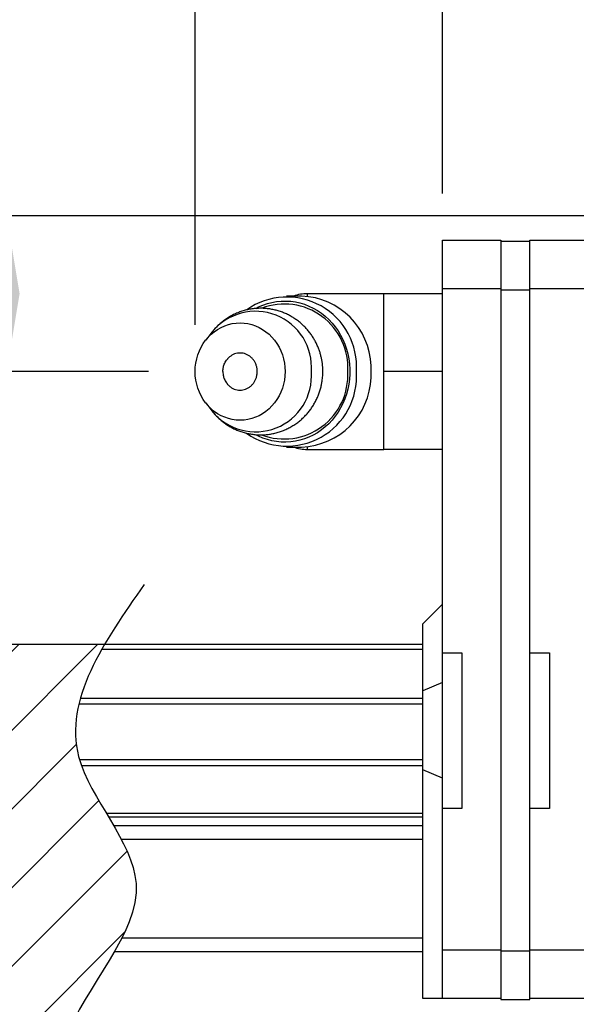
# Model space of a CAD drawing. Header units: millimetres. Extents: x 890 to 1299, y -232 to -73.
# Tile 4 of 53: x 1088 to 1116, y -203 to -152. Entities that reach past the tile are written whole.
import ezdxf

# ---------------------------------------------------------------- set-up
doc = ezdxf.new("R2010")
doc.units = ezdxf.units.MM
doc.layers.get('0').update_dxf_attribs({"linetype": 'CONTINUOUS'})
doc.layers.get('DEFPOINTS').update_dxf_attribs({"linetype": 'CONTINUOUS'})
for name, color, linetype in [('2', 7, 'CONTINUOUS'), ('DIM', 4, 'CONTINUOUS'), ('OUT', 3, 'CONTINUOUS')]:
    doc.layers.add(name, color=color, linetype=linetype)
doc.styles.add('DIM-7', font='SIMPLEX.shx', dxfattribs={"width": 0.7, "bigfont": 'chineset.shx'})
doc.dimstyles.new('CNS', dxfattribs={"dimscale": 1.6, "dimtxt": 3.5, "dimasz": 2.5, "dimexe": 1, "dimexo": 1.5, "dimgap": 0.09, "dimtad": 0, "dimdsep": 46, "dimtxsty": 'DIM-7', "dimcen": 0.09, "dimclrd": 4, "dimclre": 4, "dimclrt": 1, "dimadec": 0, "dimazin": 0, "dimtfac": 1, "dimtix": 1, "dimtmove": 0, "dimatfit": 3, "dimfxl": 1, "dimtvp": 0.971429, "dimtolj": 1, "dimarcsym": 0})

# ---------------------------------------------------------------- blocks, each defined once
blk = doc.blocks.new('*D59')
at = {"color": 7, "lineweight": -2, "transparency": 16777216}
for p, q in [((1126.584, -162.575), (1085.501, -162.575)), ((1087.101, -166.574), (1087.101, -162.574)), ((1087.101, -170.574), (1087.101, -162.575)), ((1087.101, -166.575), (1087.101, -170.575)), ((1094.385, -170.574), (1085.501, -170.574))]:
    blk.add_line(p, q, dxfattribs=at)
at = {"color": 7, "transparency": 16777216}
for points in [[(1086.434, -166.575), (1087.768, -166.575), (1087.101, -162.575)], [(1086.434, -166.574), (1087.768, -166.574), (1087.101, -170.574)]]:
    blk.add_solid(points, dxfattribs=at)
at = {"layer": 'DEFPOINTS', "color": 0, "transparency": 16777216}
for p in [(1087.101, -162.575), (1128.984, -162.575), (1096.785, -170.574)]:
    blk.add_point(p, dxfattribs=at)
at = {"color": 7, "transparency": 16777216, "insert": (1081.661, -166.575), "char_height": 5.6, "attachment_point": 5, "rotation": 90, "style": 'DIM-7'}
blk.add_mtext('\\A1;8', dxfattribs=at)
blk = doc.blocks.new('*D60')
at = {"color": 7, "lineweight": -2, "transparency": 16777216}
for p, q in [((1096.785, -168.174), (1096.785, -111.997)), ((1109.484, -161.424), (1109.484, -111.997)), ((1100.785, -113.597), (1105.484, -113.597))]:
    blk.add_line(p, q, dxfattribs=at)
at = {"color": 7, "transparency": 16777216}
for points in [[(1100.785, -112.93), (1100.785, -114.264), (1096.785, -113.597)], [(1105.484, -112.93), (1105.484, -114.264), (1109.484, -113.597)]]:
    blk.add_solid(points, dxfattribs=at)
at = {"layer": 'DEFPOINTS', "color": 0, "transparency": 16777216}
for p in [(1109.484, -113.597), (1109.484, -163.824), (1096.785, -170.574)]:
    blk.add_point(p, dxfattribs=at)
at = {"color": 7, "transparency": 16777216, "insert": (1103.134, -105.308), "char_height": 5.6, "attachment_point": 5, "style": 'DIM-7'}
blk.add_mtext('\\A1;(14)', dxfattribs=at)
blk = doc.blocks.new('*D63')
at = {"color": 7, "lineweight": -2, "transparency": 16777216}
for p, q in [((1109.484, -161.424), (1109.484, -111.997)), ((1271.484, -161.424), (1271.484, -111.997)), ((1113.484, -113.597), (1267.484, -113.597))]:
    blk.add_line(p, q, dxfattribs=at)
at = {"color": 7, "transparency": 16777216}
for points in [[(1113.484, -112.93), (1113.484, -114.264), (1109.484, -113.597)], [(1267.484, -112.93), (1267.484, -114.264), (1271.484, -113.597)]]:
    blk.add_solid(points, dxfattribs=at)
at = {"layer": 'DEFPOINTS', "color": 0, "transparency": 16777216}
for p in [(1271.484, -113.597), (1109.484, -163.824), (1271.484, -163.824)]:
    blk.add_point(p, dxfattribs=at)
at = {"color": 7, "transparency": 16777216, "insert": (1190.484, -108.157), "char_height": 5.6, "attachment_point": 5, "style": 'DIM-7'}
blk.add_mtext('\\A1;162', dxfattribs=at)

msp = doc.modelspace()

# ---------------------------------------------------------------- hatches: boundary and pattern name
at = {"layer": 'DIM'}
h = msp.add_hatch(dxfattribs=at)
h.set_pattern_fill('ANSI31', scale=0.9)
h.set_pattern_definition([(45, (884.2826, -347.6325), (-2.020558, 2.020558), [])])
h.paths.add_polyline_path([(1062.014, -196.575), (1062.014, -184.575), (1044.014, -184.575), (1044.014, -210.575), (1064.514, -210.575), (1064.514, -196.575)])
edge = h.paths.add_edge_path()
edge.add_line((1076.014, -196.575), (1073.514, -196.575))
edge.add_line((1073.514, -196.575), (1073.514, -210.575))
edge.add_line((1073.514, -210.575), (1090.615, -210.575))
edge.add_spline(control_points=[(1090.615, -210.575), (1089.863, -208.64), (1089.096, -203.937), (1096.291, -197.354), (1089.473, -190.668), (1091.011, -186.512), (1092.144, -184.575)], knot_values=[3.263939, 3.263939, 3.263939, 3.263939, 9.278709, 18.036448, 25.192288, 31.38309, 31.38309, 31.38309, 31.38309], degree=3, periodic=0)
edge.add_line((1092.144, -184.575), (1076.014, -184.575))
edge.add_line((1076.014, -184.575), (1076.014, -196.575))

# ---------------------------------------------------------------- linework, layer by layer
at = {"layer": '2', "color": 7, "linetype": 'Continuous'}
for p, q in [((1110.484, -163.824), (1112.484, -163.824)), ((1112.484, -163.824), (1112.484, -202.824)), ((1112.484, -163.874), (1113.984, -163.874)), ((1112.484, -166.374), (1113.984, -166.374)), ((1112.484, -200.324), (1113.984, -200.324)), ((1112.484, -202.824), (1113.984, -202.824))]:
    msp.add_line(p, q, dxfattribs=at)
at = {"layer": 'OUT', "color": 7}
for p, q in [((1109.484, -163.824), (1110.484, -163.824)), ((1109.484, -166.324), (1109.484, -163.824)), ((1113.984, -163.824), (1114.984, -163.824)), ((1113.984, -166.324), (1113.984, -163.824)), ((1114.984, -163.824), (1116.984, -163.824)), ((1109.484, -185.025), (1109.484, -166.324)), ((1110.484, -166.324), (1109.484, -166.324)), ((1112.484, -166.324), (1110.484, -166.324)), ((1113.984, -185.025), (1113.984, -166.324)), ((1114.984, -166.324), (1113.984, -166.324)), ((1116.984, -166.324), (1114.984, -166.324)), ((1102.252, -166.699), (1101.486, -166.699)), ((1106.484, -166.574), (1102.542, -166.574)), ((1102.542, -166.574), (1102.542, -166.712)), ((1109.484, -166.574), (1106.484, -166.574)), ((1106.484, -168.399), (1106.484, -166.574)), ((1106.484, -170.338), (1106.484, -168.399)), ((1097.65, -168.552), (1097.331, -168.96)), ((1106.484, -172.394), (1106.484, -170.338)), ((1109.484, -170.574), (1106.484, -170.574)), ((1097.331, -172.188), (1097.65, -172.596)), ((1106.484, -174.574), (1106.484, -172.394)), ((1097.65, -172.596), (1097.644, -172.588)), ((1101.486, -174.449), (1102.252, -174.449)), ((1102.542, -174.436), (1102.542, -174.574)), ((1106.484, -174.569), (1106.484, -174.45)), ((1102.542, -174.574), (1106.484, -174.574)), ((1109.484, -174.574), (1106.484, -174.574)), ((1109.484, -182.524), (1108.484, -183.524)), ((1108.484, -202.774), (1108.484, -183.524)), ((1044.014, -184.575), (1108.484, -184.575)), ((1091.991, -184.841), (1108.484, -184.841)), ((1109.484, -193.025), (1109.484, -185.025)), ((1109.484, -185.025), (1110.484, -185.025)), ((1110.484, -185.025), (1110.484, -193.025)), ((1113.984, -193.025), (1113.984, -185.025)), ((1113.984, -185.025), (1114.984, -185.025)), ((1114.984, -185.025), (1114.984, -193.025)), ((1109.484, -186.553), (1108.484, -186.967)), ((1090.893, -187.347), (1108.484, -187.347)), ((1090.815, -187.644), (1108.484, -187.644)), ((1090.847, -190.507), (1108.484, -190.507)), ((1090.946, -190.803), (1108.484, -190.803)), ((1109.484, -191.452), (1108.484, -191.038)), ((1110.484, -193.025), (1109.484, -193.025)), ((1109.484, -200.274), (1109.484, -193.025)), ((1114.984, -193.025), (1113.984, -193.025)), ((1113.984, -200.274), (1113.984, -193.025)), ((1092.223, -193.265), (1108.484, -193.265)), ((1092.327, -193.439), (1108.484, -193.439)), ((1092.589, -193.882), (1108.484, -193.882)), ((1092.985, -194.59), (1108.484, -194.59)), ((1093.028, -199.661), (1108.484, -199.661)), ((1109.484, -202.774), (1109.484, -200.274)), ((1109.484, -200.274), (1110.484, -200.274)), ((1110.484, -200.274), (1112.484, -200.274)), ((1113.984, -202.824), (1113.984, -200.274)), ((1113.984, -200.274), (1114.984, -200.274)), ((1114.984, -200.274), (1116.984, -200.274)), ((1092.642, -200.368), (1108.484, -200.368)), ((1109.484, -202.774), (1108.484, -202.774)), ((1110.484, -202.774), (1109.484, -202.774)), ((1112.484, -202.774), (1110.484, -202.774)), ((1114.984, -202.774), (1113.984, -202.774)), ((1116.984, -202.774), (1114.984, -202.774))]:
    msp.add_line(p, q, dxfattribs=at)
at = {"layer": 'OUT', "color": 7, "flags": 128}
for points in [[(1099.897, -167.33), (1100.04, -167.257), (1100.264, -167.16), (1100.495, -167.081), (1100.73, -167.02), (1100.969, -166.978), (1101.209, -166.954), (1101.451, -166.95), (1101.693, -166.964), (1101.933, -166.997), (1102.17, -167.048), (1102.403, -167.118), (1102.63, -167.206), (1102.852, -167.312), (1103.065, -167.435), (1103.27, -167.574), (1103.465, -167.728), (1103.65, -167.898), (1103.822, -168.081), (1103.982, -168.277), (1104.128, -168.486), (1104.26, -168.705), (1104.378, -168.934), (1104.479, -169.172), (1104.565, -169.416), (1104.633, -169.667), (1104.685, -169.923), (1104.72, -170.182), (1104.738, -170.443), (1104.738, -170.705), (1104.72, -170.966), (1104.685, -171.225), (1104.633, -171.481), (1104.565, -171.731), (1104.479, -171.976), (1104.378, -172.214), (1104.26, -172.443), (1104.128, -172.662), (1103.982, -172.87), (1103.822, -173.067), (1103.65, -173.25), (1103.465, -173.42), (1103.27, -173.574), (1103.065, -173.713), (1102.852, -173.836), (1102.63, -173.941), (1102.403, -174.03), (1102.17, -174.1), (1101.933, -174.151), (1101.693, -174.184), (1101.451, -174.198), (1101.209, -174.194), (1100.969, -174.17), (1100.73, -174.128), (1100.495, -174.067), (1100.264, -173.988), (1100.04, -173.891), (1099.891, -173.815)], [(1096.785, -170.574), (1096.794, -170.356), (1096.82, -170.14), (1096.864, -169.927), (1096.924, -169.719), (1097.001, -169.517), (1097.094, -169.324), (1097.203, -169.14), (1097.325, -168.967), (1097.461, -168.806), (1097.61, -168.659), (1097.77, -168.526), (1097.94, -168.409), (1098.119, -168.308), (1098.305, -168.225), (1098.497, -168.159), (1098.694, -168.112), (1098.893, -168.083), (1099.095, -168.074), (1099.296, -168.083), (1099.496, -168.112), (1099.692, -168.159), (1099.885, -168.225), (1100.071, -168.308), (1100.25, -168.409), (1100.419, -168.526), (1100.579, -168.659), (1100.728, -168.806), (1100.864, -168.967), (1100.987, -169.14), (1101.095, -169.324), (1101.188, -169.517), (1101.265, -169.719), (1101.326, -169.927), (1101.369, -170.14), (1101.396, -170.356), (1101.404, -170.574), (1101.396, -170.792), (1101.369, -171.008), (1101.326, -171.221), (1101.265, -171.429), (1101.188, -171.63), (1101.095, -171.824), (1100.987, -172.008), (1100.864, -172.181), (1100.728, -172.342), (1100.579, -172.489), (1100.419, -172.622), (1100.25, -172.739), (1100.071, -172.84), (1099.885, -172.923), (1099.692, -172.989), (1099.496, -173.036), (1099.296, -173.064), (1099.095, -173.074), (1098.893, -173.064), (1098.694, -173.036), (1098.497, -172.989), (1098.305, -172.923), (1098.119, -172.84), (1097.94, -172.739), (1097.77, -172.622), (1097.61, -172.489), (1097.461, -172.342), (1097.325, -172.181), (1097.203, -172.008), (1097.094, -171.824), (1097.001, -171.63), (1096.924, -171.429), (1096.864, -171.221), (1096.82, -171.008), (1096.794, -170.792), (1096.785, -170.574)]]:
    msp.add_lwpolyline(points, dxfattribs=at)
at = {"layer": 'OUT', "color": 7}
for centre, radius, start, end in [((1101.497, -170.323), 3.578, 355.9815, 125.2499), ((1102.542, -168.574), 2, 90, 110.3641), ((1102.118, -170.402), 3.706, 1.947, 87.9241), ((1101.362, -170.375), 3.269, 356.5063, 110.7551), ((1099.889, -170.353), 2.874, 355.5967, 141.1812), ((1099.889, -170.795), 2.874, 218.8188, 4.4033), ((1101.497, -170.825), 3.578, 234.6787, 4.0195), ((1101.352, -170.76), 3.277, 249.445, 3.2557), ((1102.118, -170.746), 3.706, 272.0759, 358.053), ((1102.542, -172.574), 2, 249.6359, 270)]:
    msp.add_arc(centre, radius, start, end, dxfattribs=at)
for points, knots in [([(1103.345, -170.574), (1103.344, -170.495), (1103.341, -170.384), (1103.327, -170.219), (1103.309, -170.077), (1103.279, -169.91), (1103.239, -169.734), (1103.186, -169.553), (1103.12, -169.369), (1103.041, -169.184), (1102.949, -169.001), (1102.844, -168.821), (1102.726, -168.646), (1102.595, -168.477), (1102.452, -168.316), (1102.298, -168.163), (1102.132, -168.021), (1101.956, -167.889), (1101.77, -167.769), (1101.576, -167.662), (1101.373, -167.568), (1101.163, -167.489), (1100.948, -167.424), (1100.727, -167.374), (1100.502, -167.341), (1100.275, -167.324), (1100.045, -167.323), (1099.815, -167.339), (1099.586, -167.372), (1099.359, -167.422), (1099.134, -167.49), (1098.914, -167.574), (1098.699, -167.675), (1098.49, -167.793), (1098.297, -167.923), (1098.118, -168.063), (1097.955, -168.209), (1097.803, -168.367), (1097.701, -168.482), (1097.654, -168.547), (1097.649, -168.554)], [0, 0, 0, 0, 0.029688, 0.041938, 0.06226, 0.083426, 0.106181, 0.12998, 0.154599, 0.17986, 0.205637, 0.231834, 0.258379, 0.285219, 0.312308, 0.339615, 0.367113, 0.39478, 0.422601, 0.450564, 0.47866, 0.506884, 0.535232, 0.563704, 0.592302, 0.621028, 0.649889, 0.678892, 0.708045, 0.737358, 0.766847, 0.796527, 0.826419, 0.856546, 0.886937, 0.914468, 0.942017, 0.969579, 0.997146, 1, 1, 1, 1]), ([(1099.976, -170.574), (1099.972, -170.507), (1099.966, -170.387), (1099.917, -170.219), (1099.851, -170.075), (1099.762, -169.944), (1099.656, -169.833), (1099.532, -169.741), (1099.398, -169.673), (1099.253, -169.631), (1099.105, -169.616), (1098.956, -169.627), (1098.811, -169.666), (1098.674, -169.73), (1098.551, -169.819), (1098.467, -169.897), (1098.432, -169.948), (1098.426, -169.957)], [0, 0, 0, 0, 0.086663, 0.154929, 0.225175, 0.293442, 0.363688, 0.431954, 0.5022, 0.570466, 0.640712, 0.708978, 0.779224, 0.847491, 0.917737, 0.986003, 1, 1, 1, 1]), ([(1098.21, -170.574), (1098.211, -170.53), (1098.213, -170.467), (1098.229, -170.373), (1098.249, -170.291), (1098.283, -170.193), (1098.331, -170.093), (1098.379, -170.012), (1098.415, -169.969), (1098.425, -169.956)], [0, 0, 0, 0, 0.198868, 0.283142, 0.425661, 0.579232, 0.74715, 0.924292, 1, 1, 1, 1]), ([(1105.829, -170.574), (1105.829, -170.524), (1105.828, -170.425), (1105.824, -170.326), (1105.821, -170.276)], [0, 0, 0, 0, 0.499679, 1, 1, 1, 1]), ([(1097.645, -172.587), (1097.665, -172.614), (1097.73, -172.699), (1097.85, -172.832), (1098.004, -172.984), (1098.17, -173.127), (1098.346, -173.259), (1098.531, -173.379), (1098.726, -173.486), (1098.929, -173.58), (1099.138, -173.659), (1099.354, -173.724), (1099.575, -173.773), (1099.799, -173.807), (1100.027, -173.824), (1100.256, -173.825), (1100.486, -173.809), (1100.715, -173.776), (1100.943, -173.726), (1101.167, -173.658), (1101.388, -173.574), (1101.603, -173.473), (1101.811, -173.354), (1102.005, -173.224), (1102.183, -173.085), (1102.346, -172.939), (1102.499, -172.781), (1102.641, -172.614), (1102.771, -172.438), (1102.889, -172.253), (1102.994, -172.061), (1103.086, -171.864), (1103.163, -171.662), (1103.227, -171.459), (1103.275, -171.261), (1103.307, -171.083), (1103.327, -170.926), (1103.342, -170.762), (1103.344, -170.645), (1103.345, -170.574)], [0, 0, 0, 0, 0.01299, 0.04005, 0.067328, 0.094796, 0.122433, 0.150224, 0.178157, 0.206223, 0.234416, 0.262734, 0.291176, 0.319743, 0.348438, 0.377268, 0.40624, 0.435361, 0.464643, 0.4941, 0.523748, 0.553608, 0.583703, 0.614061, 0.641562, 0.669082, 0.696614, 0.724151, 0.751682, 0.779188, 0.80664, 0.833992, 0.861156, 0.887955, 0.913957, 0.937727, 0.955989, 0.97342, 1, 1, 1, 1]), ([(1098.21, -170.574), (1098.211, -170.618), (1098.213, -170.681), (1098.229, -170.775), (1098.249, -170.857), (1098.283, -170.955), (1098.331, -171.055), (1098.379, -171.136), (1098.415, -171.179), (1098.425, -171.192)], [0, 0, 0, 0, 0.198868, 0.283142, 0.425661, 0.579232, 0.74715, 0.924292, 1, 1, 1, 1]), ([(1098.425, -171.192), (1098.426, -171.195), (1098.457, -171.241), (1098.535, -171.314), (1098.657, -171.407), (1098.792, -171.475), (1098.936, -171.517), (1099.084, -171.532), (1099.234, -171.521), (1099.378, -171.482), (1099.515, -171.417), (1099.64, -171.329), (1099.75, -171.219), (1099.84, -171.091), (1099.91, -170.948), (1099.964, -170.776), (1099.972, -170.648), (1099.976, -170.574)], [0, 0, 0, 0, 0.003629, 0.073885, 0.14216, 0.212416, 0.280692, 0.350948, 0.419224, 0.48948, 0.557755, 0.628011, 0.696287, 0.766543, 0.834819, 0.905074, 1, 1, 1, 1]), ([(1105.821, -170.871), (1105.824, -170.822), (1105.828, -170.723), (1105.829, -170.624), (1105.829, -170.574)], [0, 0, 0, 0, 0.500321, 1, 1, 1, 1]), ([(1094.17, -181.507), (1092.101, -184.472), (1088.466, -189.68), (1096.291, -197.354), (1087.334, -205.55), (1091.163, -212.094), (1093.327, -215.792)], [0, 0, 0, 0, 9.454742, 16.610582, 25.368321, 36.752727, 36.752727, 36.752727, 36.752727])]:
    msp.add_open_spline(points, degree=3, knots=knots, dxfattribs=at)

# ---------------------------------------------------------------- dimensions: what is measured, and where the dimension line sits
at = {"color": 0}
dim = msp.add_linear_dim(base=(1109.484, -113.597), p1=(1096.785, -170.574), p2=(1109.484, -163.824), text='(14)', dimstyle='CNS', override={"dimclrd": 7, "dimclre": 7, "dimclrt": 7}, dxfattribs=at)
dim.commit()
dim.dimension.update_dxf_attribs({"geometry": '*D60', "text_midpoint": (1103.134, -105.308)})
for base, p1, p2, angle, picture, middle in [((1271.484, -113.597), (1109.484, -163.824), (1271.484, -163.824), 180, '*D63', (1190.484, -108.157)), ((1087.101, -162.575), (1096.785, -170.574), (1128.984, -162.575), 90, '*D59', (1081.661, -166.575))]:
    dim = msp.add_linear_dim(base=base, p1=p1, p2=p2, angle=angle, dimstyle='CNS', override={"dimclrd": 7, "dimclre": 7, "dimclrt": 7}, dxfattribs=at)
    dim.commit()
    dim.dimension.update_dxf_attribs({"geometry": picture, "text_midpoint": middle})

doc.saveas('drawing.dxf')
